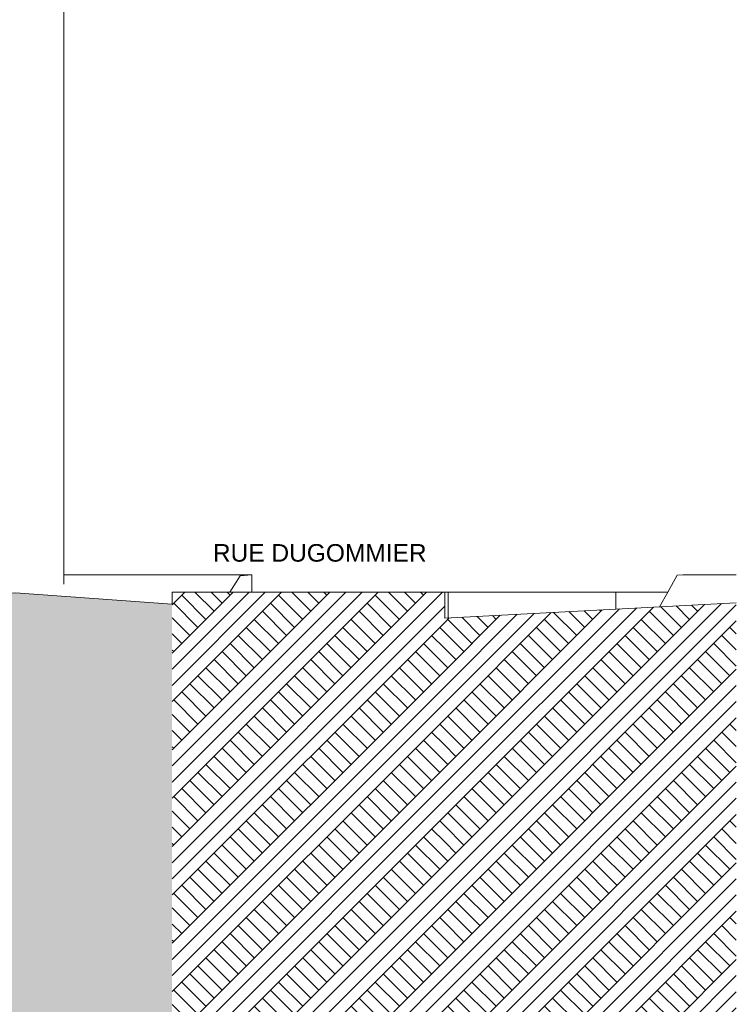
# Model space of a CAD drawing. Header units: millimetres. Extents: x 17009 to 157603, y -19950 to 21829.
# Tile 196 of 208: x 78493 to 86666, y -4850 to 6380. Entities that reach past the tile are written whole.
import ezdxf

# ---------------------------------------------------------------- set-up
doc = ezdxf.new("R2010")
doc.units = ezdxf.units.MM
doc.header["$MEASUREMENT"] = 0
for name, color, linetype in [('07-VRD_Cadastre.ARCHI', 7, 'Continuous'), ('07-VRD_Terrain EDL_Environnement.ARCHI', 7, 'Continuous'), ('07-VRD_Terrain_Batiments.ARCHI', 7, 'Continuous')]:
    doc.layers.add(name, color=color, linetype=linetype)
doc.styles.add('STYLE_GENERE_2', font='txt')
pattern_1 = [(45, (0, 0), (-275.7716, 275.7716), []), (45, (-91.9, 91.9), (-551.543, 551.543), []), (45, (-183.85, 183.85), (-551.543, 551.543), []), (135, (-275.77, 275.77), (91.92388, 91.92388), [390, -390])]

# ---------------------------------------------------------------- blocks, each defined once
blk = doc.blocks.new('Élément de coupe_90_1')
at = {"layer": '07-VRD_Terrain EDL_Environnement.ARCHI', "linetype": 'Continuous', "lineweight": 5}
h = blk.add_hatch(dxfattribs=at)
h.set_pattern_fill('Terre_0001', color=8, style=0, pattern_type=2)
h.set_pattern_definition(pattern_1)
h.paths.add_polyline_path([(25069, 12), (25069, -19950), (80232, -19950), (80232, -285), (78446, -157), (77545, -167), (77545, -4432), (76944, -4432), (76944, -3190), (30844, -3190), (30844, -4432), (30244, -4432), (30244, 153), (27671, 41)])
h = blk.add_hatch(dxfattribs=at)
h.set_pattern_fill('Terre_0001', color=8, style=0, pattern_type=2)
h.set_pattern_definition(pattern_1)
h.paths.add_polyline_path([(86666, -270), (83341, -446), (83341, -19950), (86666, -19950)])
at = {"layer": '07-VRD_Terrain EDL_Environnement.ARCHI', "color": 7, "linetype": 'Continuous', "lineweight": 5}
for p, q in [((81140, 50), (78997, 50)), ((80890, -150), (81008, 37)), ((81008, 37), (81140, 50)), ((81140, 50), (81140, -150)), ((85884, -150), (85991, 43)), ((85991, 43), (86058, 50)), ((86666, 50), (86058, 50)), ((85792, -316), (85884, -150)), ((86666, -270), (83341, -446))]:
    blk.add_line(p, q, dxfattribs=at)
at = {"layer": '07-VRD_Terrain EDL_Environnement.ARCHI', "color": 7, "linetype": 'Continuous', "lineweight": 5, "flags": 128}
blk.add_lwpolyline([(80232, -285), (78446, -157), (77545, -167)], dxfattribs=at)
blk = doc.blocks.new('Élément de coupe_113_1')
at = {"layer": '07-VRD_Terrain EDL_Environnement.ARCHI', "linetype": 'Continuous', "lineweight": 5}
h = blk.add_hatch(dxfattribs=at)
h.set_pattern_fill('Terre_0001', color=8, style=0, pattern_type=2)
h.set_pattern_definition(pattern_1)
h.paths.add_polyline_path([(83341, -150), (80232, -150), (80232, -19950), (83341, -19950)])
at = {"layer": '07-VRD_Terrain EDL_Environnement.ARCHI', "color": 7, "linetype": 'Continuous', "lineweight": 5}
for p, q in [((80232, -150), (80232, -285)), ((83341, -150), (80232, -150)), ((83341, -150), (83381, -150)), ((83341, -150), (83341, -446)), ((83381, -150), (85292, -150)), ((83381, -150), (83381, -444)), ((85292, -150), (85884, -150)), ((85292, -150), (85292, -343))]:
    blk.add_line(p, q, dxfattribs=at)
blk = doc.blocks.new('Élément de coupe_323_1')
at = {"layer": '07-VRD_Terrain_Batiments.ARCHI', "color": 7, "linetype": 'Continuous', "lineweight": 5}
blk.add_line((78997, -60), (78997, 14851), dxfattribs=at)

msp = doc.modelspace()

# ---------------------------------------------------------------- block references
at = {"layer": '07-VRD_Terrain EDL_Environnement.ARCHI', "lineweight": 0}
for name in ['Élément de coupe_90_1', 'Élément de coupe_113_1']:
    msp.add_blockref(name, (0, 0), dxfattribs=at)
at = {"layer": '07-VRD_Terrain_Batiments.ARCHI', "lineweight": 0}
msp.add_blockref('Élément de coupe_323_1', (0, 0), dxfattribs=at)

# ---------------------------------------------------------------- texts
at = {"layer": '07-VRD_Cadastre.ARCHI', "color": 7, "linetype": 'Continuous', "lineweight": 5, "insert": (81915.452, 196.006), "char_height": 200, "attachment_point": 8, "style": 'STYLE_GENERE_2'}
msp.add_mtext('\\A1;{\\pqc;\\fHelvetica|b0|i0|c0|p0;\\W1.000000;RUE DUGOMMIER}', dxfattribs=at)

doc.saveas('drawing.dxf')
